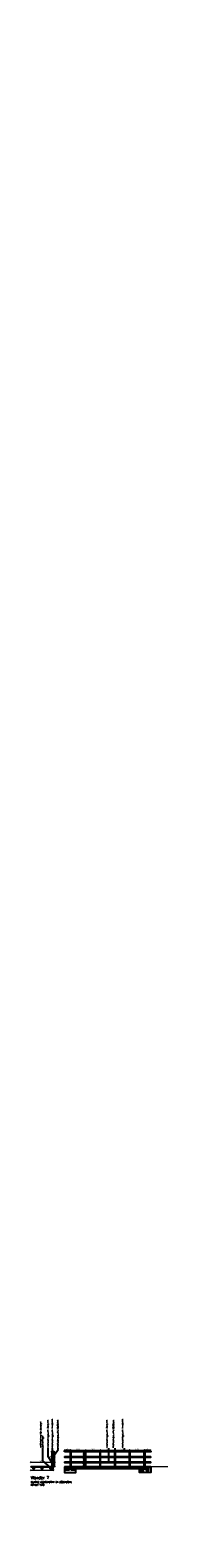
# Model space of a CAD drawing. Header units: metres. Extents: x -95462 to 707558, y 0 to 358316.
# Tile 41 of 50: x 213784 to 225921, y 216362 to 349405. Entities that reach past the tile are written whole.
import ezdxf
from ezdxf import colors
from ezdxf.entities.mleader import LeaderData, LeaderLine
from ezdxf.math import Vec2, Vec3

# ---------------------------------------------------------------- set-up
doc = ezdxf.new("R2010")
doc.units = ezdxf.units.M
doc.header["$LTSCALE"] = 20
doc.linetypes.add('HIDDEN', pattern=[9.525, 6.35, -3.175])
for name, color, linetype, lineweight in [('N-WE-BC-BETONVORM_TALUDVLEUGELS-G', 3, 'Continuous', 25), ('N-WE-HC-HOUTVORM-DEKDEEL-G', 1, 'Continuous', 18), ('N-WE-HC-HOUTVORM-G', 30, 'Continuous', 18), ('N-WE-SC-STAALVORM_HEA 140-G', 140, 'Continuous', 25), ('TL49_Doorsteekanker', 11, 'Continuous', 13), ('TL49_kikkerplaat', 11, 'Continuous', 13), ('X-XX-AL-AANPIJLING-M', 7, 'Continuous', 18), ('X-XX-AL-M', 7, 'Continuous', 18)]:
    doc.layers.add(name, color=color, linetype=linetype, lineweight=lineweight)
doc.layers.add('palen', color=2, linetype='Continuous')
doc.layers.add('tt00_tekst', color=7, linetype='Continuous')
doc.styles.add('NLCS-ISO', font='NLCS-ISO.ttf')
doc.styles.add('ROMANS', font='romans.shx')
doc.dimstyles.new('NLCS RODOR-DIM-050mm$0', dxfattribs={"dimscale": 50, "dimtxt": 2, "dimasz": 2, "dimexe": 1.25, "dimexo": 0.625, "dimtad": 1, "dimdec": 0, "dimzin": 1, "dimdsep": 46, "dimtxsty": 'NLCS-ISO', "dimblk": 'OBLIQUE', "dimcen": 0, "dimse1": 1, "dimse2": 1, "dimclrd": 256, "dimclre": 1, "dimclrt": 256, "dimadec": 0, "dimazin": 0, "dimtfac": 1, "dimtdec": 0, "dimtmove": 0, "dimatfit": 0, "dimfxl": 1, "dimtolj": 1, "dimtzin": 0, "dimlwd": -1, "dimlwe": -1, "dimarcsym": 0})

# ---------------------------------------------------------------- blocks, each defined once
blk = doc.blocks.new('_Oblique')
at = {"color": 0, "linetype": 'ByBlock', "lineweight": -2}
blk.add_line((-0.5, -0.5), (0.5, 0.5), dxfattribs=at)
blk = doc.blocks.new('*D392')
at = {"layer": 'Defpoints', "color": 0, "transparency": 16777216}
for p in [(213834, 222647), (215849, 222647), (215849, 222334)]:
    blk.add_point(p, dxfattribs=at)
at = {"layer": 'X-XX-AL-M', "transparency": 16777216}
blk.add_line((213834, 222334), (215849, 222334), dxfattribs=at)
at = {"layer": 'X-XX-AL-M', "transparency": 16777216, "xscale": 100, "yscale": 100, "zscale": 100, "rotation": 180}
blk.add_blockref('_Oblique', (213834, 222334), dxfattribs=at)
at = {"layer": 'X-XX-AL-M', "transparency": 16777216, "xscale": 100, "yscale": 100, "zscale": 100}
blk.add_blockref('_Oblique', (215849, 222334), dxfattribs=at)
at = {"layer": 'X-XX-AL-M', "transparency": 16777216, "insert": (214842, 222416), "char_height": 100, "attachment_point": 5, "style": 'NLCS-ISO'}
blk.add_mtext('\\A1;2015', dxfattribs=at)
blk = doc.blocks.new('A$C301965ac')
at = {"layer": 'TL49_Doorsteekanker'}
for p, q in [((-1.5, 3.5), (-1.5, 8.5)), ((1.5, 3.5), (1.5, 8.5))]:
    blk.add_line(p, q, dxfattribs=at)
for points in [[(5.5, 10), (-5.5, 10), (-5.5, 8.5), (5.5, 8.5)], [(4.5, 8.5), (-4.5, 8.5), (-4.5, 3.5), (4.5, 3.5)]]:
    blk.add_lwpolyline(points, close=True, dxfattribs=at)
blk.add_lwpolyline([(-4, 3.5), (-4, 0), (4, 0), (4, 3.5)], dxfattribs=at)
blk = doc.blocks.new('*D386')
at = {"layer": 'Defpoints', "color": 0, "transparency": 16777216}
for p in [(213834, 222652), (215634, 223072), (215634, 223045)]:
    blk.add_point(p, dxfattribs=at)
at = {"layer": 'X-XX-AL-M', "transparency": 16777216}
blk.add_line((213834, 223045), (215634, 223045), dxfattribs=at)
at = {"layer": 'X-XX-AL-M', "transparency": 16777216, "xscale": 100, "yscale": 100, "zscale": 100, "rotation": 180}
blk.add_blockref('_Oblique', (213834, 223045), dxfattribs=at)
at = {"layer": 'X-XX-AL-M', "transparency": 16777216, "xscale": 100, "yscale": 100, "zscale": 100}
blk.add_blockref('_Oblique', (215634, 223045), dxfattribs=at)
at = {"layer": 'X-XX-AL-M', "transparency": 16777216, "insert": (214734, 223126), "char_height": 100, "attachment_point": 5, "style": 'NLCS-ISO'}
blk.add_mtext('\\A1;1800', dxfattribs=at)
blk = doc.blocks.new('*D387')
at = {"layer": 'Defpoints', "color": 0, "transparency": 16777216}
for p in [(217358, 223952), (218658, 224102), (218658, 223952)]:
    blk.add_point(p, dxfattribs=at)
at = {"layer": 'X-XX-AL-M', "transparency": 16777216}
blk.add_line((217358, 224102), (218658, 224102), dxfattribs=at)
at = {"layer": 'X-XX-AL-M', "transparency": 16777216, "xscale": 100, "yscale": 100, "zscale": 100, "rotation": 180}
blk.add_blockref('_Oblique', (217358, 224102), dxfattribs=at)
at = {"layer": 'X-XX-AL-M', "transparency": 16777216, "xscale": 100, "yscale": 100, "zscale": 100}
blk.add_blockref('_Oblique', (218658, 224102), dxfattribs=at)
at = {"layer": 'X-XX-AL-M', "transparency": 16777216, "insert": (218008, 224184), "char_height": 100, "attachment_point": 5, "style": 'NLCS-ISO'}
blk.add_mtext('\\A1;1300', dxfattribs=at)
blk = doc.blocks.new('*D388')
at = {"layer": 'Defpoints', "color": 0, "transparency": 16777216}
for p in [(218658, 223952), (219958, 224102), (219958, 223952)]:
    blk.add_point(p, dxfattribs=at)
at = {"layer": 'X-XX-AL-M', "transparency": 16777216}
blk.add_line((218658, 224102), (219958, 224102), dxfattribs=at)
at = {"layer": 'X-XX-AL-M', "transparency": 16777216, "xscale": 100, "yscale": 100, "zscale": 100, "rotation": 180}
blk.add_blockref('_Oblique', (218658, 224102), dxfattribs=at)
at = {"layer": 'X-XX-AL-M', "transparency": 16777216, "xscale": 100, "yscale": 100, "zscale": 100}
blk.add_blockref('_Oblique', (219958, 224102), dxfattribs=at)
at = {"layer": 'X-XX-AL-M', "transparency": 16777216, "insert": (219308, 224184), "char_height": 100, "attachment_point": 5, "style": 'NLCS-ISO'}
blk.add_mtext('\\A1;1300', dxfattribs=at)
blk = doc.blocks.new('*D389')
at = {"layer": 'Defpoints', "color": 0, "transparency": 16777216}
for p in [(216806, 224102), (216806, 223477), (217323, 223477)]:
    blk.add_point(p, dxfattribs=at)
at = {"layer": 'X-XX-AL-M', "transparency": 16777216}
blk.add_line((217323, 224102), (216806, 224102), dxfattribs=at)
at = {"layer": 'X-XX-AL-M', "transparency": 16777216, "xscale": 100, "yscale": 100, "zscale": 100, "rotation": 180}
blk.add_blockref('_Oblique', (216806, 224102), dxfattribs=at)
at = {"layer": 'X-XX-AL-M', "transparency": 16777216, "xscale": 100, "yscale": 100, "zscale": 100}
blk.add_blockref('_Oblique', (217323, 224102), dxfattribs=at)
at = {"layer": 'X-XX-AL-M', "transparency": 16777216, "insert": (217064, 224184), "char_height": 100, "attachment_point": 5, "style": 'NLCS-ISO'}
blk.add_mtext('\\A1;517', dxfattribs=at)
blk = doc.blocks.new('*D390')
at = {"layer": 'Defpoints', "color": 0, "transparency": 16777216}
for p in [(218477, 223072), (218623, 223477), (218623, 223072)]:
    blk.add_point(p, dxfattribs=at)
at = {"layer": 'X-XX-AL-M', "transparency": 16777216}
blk.add_line((218477, 223477), (218477, 223072), dxfattribs=at)
at = {"layer": 'X-XX-AL-M', "transparency": 16777216, "xscale": 100, "yscale": 100, "zscale": 100}
for p, rotation in [((218477, 223477), 90), ((218477, 223072), 270)]:
    blk.add_blockref('_Oblique', p, dxfattribs=dict(at, rotation=rotation))
at = {"layer": 'X-XX-AL-M', "transparency": 16777216, "insert": (218396, 223275), "char_height": 100, "attachment_point": 5, "rotation": 90, "style": 'NLCS-ISO'}
blk.add_mtext('\\A1;405', dxfattribs=at)
blk = doc.blocks.new('*D391')
at = {"layer": 'Defpoints', "color": 0, "transparency": 16777216}
for p in [(218477, 222652), (218623, 223002), (218623, 222652)]:
    blk.add_point(p, dxfattribs=at)
at = {"layer": 'X-XX-AL-M', "transparency": 16777216}
blk.add_line((218477, 223002), (218477, 222652), dxfattribs=at)
at = {"layer": 'X-XX-AL-M', "transparency": 16777216, "xscale": 100, "yscale": 100, "zscale": 100}
for p, rotation in [((218477, 223002), 90), ((218477, 222652), 270)]:
    blk.add_blockref('_Oblique', p, dxfattribs=dict(at, rotation=rotation))
at = {"layer": 'X-XX-AL-M', "transparency": 16777216, "insert": (218396, 222827), "char_height": 100, "attachment_point": 5, "rotation": 90, "style": 'NLCS-ISO'}
blk.add_mtext('\\A1;350', dxfattribs=at)
blk = doc.blocks.new('_Dot')
at = {"color": 0, "linetype": 'ByBlock', "lineweight": -2}
blk.add_line((-0.5, 0), (-1, 0), dxfattribs=at)
at = {"color": 0, "linetype": 'ByBlock', "const_width": 0.5}
blk.add_lwpolyline([(-0.25, 0, 1), (0.25, 0, 1)], format="xyb", close=True, dxfattribs=at)
blk = doc.blocks.new('*D442')
at = {"layer": 'Defpoints', "color": 0, "transparency": 16777216}
for p in [(215679, 223477), (215679, 223072), (215940, 223072)]:
    blk.add_point(p, dxfattribs=at)
at = {"layer": 'X-XX-AL-M', "transparency": 16777216}
blk.add_line((215940, 223477), (215940, 223072), dxfattribs=at)
at = {"layer": 'X-XX-AL-M', "transparency": 16777216, "xscale": 100, "yscale": 100, "zscale": 100}
for p, rotation in [((215940, 223477), 90), ((215940, 223072), 270)]:
    blk.add_blockref('_Oblique', p, dxfattribs=dict(at, rotation=rotation))
at = {"layer": 'X-XX-AL-M', "transparency": 16777216, "insert": (215859, 223275), "char_height": 100, "attachment_point": 5, "rotation": 90, "style": 'NLCS-ISO'}
blk.add_mtext('\\A1;405', dxfattribs=at)
blk = doc.blocks.new('*D443')
at = {"layer": 'Defpoints', "color": 0, "transparency": 16777216}
for p in [(215679, 223002), (215679, 222652), (215940, 222652)]:
    blk.add_point(p, dxfattribs=at)
at = {"layer": 'X-XX-AL-M', "transparency": 16777216}
blk.add_line((215940, 223002), (215940, 222652), dxfattribs=at)
at = {"layer": 'X-XX-AL-M', "transparency": 16777216, "xscale": 100, "yscale": 100, "zscale": 100}
for p, rotation in [((215940, 223002), 90), ((215940, 222652), 270)]:
    blk.add_blockref('_Oblique', p, dxfattribs=dict(at, rotation=rotation))
at = {"layer": 'X-XX-AL-M', "transparency": 16777216, "insert": (215859, 222827), "char_height": 100, "attachment_point": 5, "rotation": 90, "style": 'NLCS-ISO'}
blk.add_mtext('\\A1;350', dxfattribs=at)
blk = doc.blocks.new('*D444')
at = {"layer": 'Defpoints', "color": 0, "transparency": 16777216}
for p in [(215667, 223952), (215679, 223547), (215940, 223547)]:
    blk.add_point(p, dxfattribs=at)
at = {"layer": 'X-XX-AL-M', "transparency": 16777216}
blk.add_line((215940, 223952), (215940, 223547), dxfattribs=at)
at = {"layer": 'X-XX-AL-M', "transparency": 16777216, "xscale": 100, "yscale": 100, "zscale": 100}
for p, rotation in [((215940, 223952), 90), ((215940, 223547), 270)]:
    blk.add_blockref('_Oblique', p, dxfattribs=dict(at, rotation=rotation))
at = {"layer": 'X-XX-AL-M', "transparency": 16777216, "insert": (215859, 223750), "char_height": 100, "attachment_point": 5, "rotation": 90, "style": 'NLCS-ISO'}
blk.add_mtext('\\A1;405', dxfattribs=at)
blk = doc.blocks.new('*D445')
at = {"layer": 'Defpoints', "color": 0, "transparency": 16777216}
for p in [(218477, 223547), (218623, 223952), (218623, 223547)]:
    blk.add_point(p, dxfattribs=at)
at = {"layer": 'X-XX-AL-M', "transparency": 16777216}
blk.add_line((218477, 223952), (218477, 223547), dxfattribs=at)
at = {"layer": 'X-XX-AL-M', "transparency": 16777216, "xscale": 100, "yscale": 100, "zscale": 100}
for p, rotation in [((218477, 223952), 90), ((218477, 223547), 270)]:
    blk.add_blockref('_Oblique', p, dxfattribs=dict(at, rotation=rotation))
at = {"layer": 'X-XX-AL-M', "transparency": 16777216, "insert": (218396, 223749), "char_height": 100, "attachment_point": 5, "rotation": 90, "style": 'NLCS-ISO'}
blk.add_mtext('\\A1;405', dxfattribs=at)
blk = doc.blocks.new('*D459')
at = {"layer": 'Defpoints', "color": 0, "transparency": 16777216}
for p in [(219958, 223952), (221258, 224102), (221258, 223952)]:
    blk.add_point(p, dxfattribs=at)
at = {"layer": 'X-XX-AL-M', "transparency": 16777216}
blk.add_line((219958, 224102), (221258, 224102), dxfattribs=at)
at = {"layer": 'X-XX-AL-M', "transparency": 16777216, "xscale": 100, "yscale": 100, "zscale": 100, "rotation": 180}
blk.add_blockref('_Oblique', (219958, 224102), dxfattribs=at)
at = {"layer": 'X-XX-AL-M', "transparency": 16777216, "xscale": 100, "yscale": 100, "zscale": 100}
blk.add_blockref('_Oblique', (221258, 224102), dxfattribs=at)
at = {"layer": 'X-XX-AL-M', "transparency": 16777216, "insert": (220608, 224184), "char_height": 100, "attachment_point": 5, "style": 'NLCS-ISO'}
blk.add_mtext('\\A1;1300', dxfattribs=at)
blk = doc.blocks.new('*D460')
at = {"layer": 'Defpoints', "color": 0, "transparency": 16777216}
for p in [(221258, 223952), (222558, 224102), (222558, 223952)]:
    blk.add_point(p, dxfattribs=at)
at = {"layer": 'X-XX-AL-M', "transparency": 16777216}
blk.add_line((221258, 224102), (222558, 224102), dxfattribs=at)
at = {"layer": 'X-XX-AL-M', "transparency": 16777216, "xscale": 100, "yscale": 100, "zscale": 100, "rotation": 180}
blk.add_blockref('_Oblique', (221258, 224102), dxfattribs=at)
at = {"layer": 'X-XX-AL-M', "transparency": 16777216, "xscale": 100, "yscale": 100, "zscale": 100}
blk.add_blockref('_Oblique', (222558, 224102), dxfattribs=at)
at = {"layer": 'X-XX-AL-M', "transparency": 16777216, "insert": (221908, 224184), "char_height": 100, "attachment_point": 5, "style": 'NLCS-ISO'}
blk.add_mtext('\\A1;1300', dxfattribs=at)
blk = doc.blocks.new('*D461')
at = {"layer": 'Defpoints', "color": 0, "transparency": 16777216}
for p in [(222558, 223952), (223858, 224102), (223858, 223952)]:
    blk.add_point(p, dxfattribs=at)
at = {"layer": 'X-XX-AL-M', "transparency": 16777216}
blk.add_line((222558, 224102), (223858, 224102), dxfattribs=at)
at = {"layer": 'X-XX-AL-M', "transparency": 16777216, "xscale": 100, "yscale": 100, "zscale": 100, "rotation": 180}
blk.add_blockref('_Oblique', (222558, 224102), dxfattribs=at)
at = {"layer": 'X-XX-AL-M', "transparency": 16777216, "xscale": 100, "yscale": 100, "zscale": 100}
blk.add_blockref('_Oblique', (223858, 224102), dxfattribs=at)
at = {"layer": 'X-XX-AL-M', "transparency": 16777216, "insert": (223208, 224184), "char_height": 100, "attachment_point": 5, "style": 'NLCS-ISO'}
blk.add_mtext('\\A1;1300', dxfattribs=at)
blk = doc.blocks.new('*D462')
at = {"layer": 'Defpoints', "color": 0, "transparency": 16777216}
for p in [(223858, 224102), (223858, 223477), (224376, 223477)]:
    blk.add_point(p, dxfattribs=at)
at = {"layer": 'X-XX-AL-M', "transparency": 16777216}
blk.add_line((224376, 224102), (223858, 224102), dxfattribs=at)
at = {"layer": 'X-XX-AL-M', "transparency": 16777216, "xscale": 100, "yscale": 100, "zscale": 100, "rotation": 180}
blk.add_blockref('_Oblique', (223858, 224102), dxfattribs=at)
at = {"layer": 'X-XX-AL-M', "transparency": 16777216, "xscale": 100, "yscale": 100, "zscale": 100}
blk.add_blockref('_Oblique', (224376, 224102), dxfattribs=at)
at = {"layer": 'X-XX-AL-M', "transparency": 16777216, "insert": (224117, 224184), "char_height": 100, "attachment_point": 5, "style": 'NLCS-ISO'}
blk.add_mtext('\\A1;517', dxfattribs=at)

msp = doc.modelspace()

# ---------------------------------------------------------------- linework, layer by layer
at = {"layer": 'N-WE-BC-BETONVORM_TALUDVLEUGELS-G', "flags": 128}
for points in [[(217405.643, 222329.118), (217405.643, 222464.118), (217205.643, 222464.118), (217205.643, 222329.118), (216955.643, 222329.118), (216955.643, 222604.118), (216805.643, 222604.118), (216805.643, 222329.118), (216805.643, 222129.118), (217805.643, 222129.118), (217805.643, 222329.118)], [(223810.643, 222329.118), (223810.643, 222464.118), (224010.643, 222464.118), (224010.643, 222329.118), (224260.643, 222329.118), (224260.643, 222604.118), (224410.643, 222604.118), (224410.643, 222329.118), (224410.643, 222129.118), (223410.643, 222129.118), (223410.643, 222329.118)]]:
    msp.add_lwpolyline(points, close=True, dxfattribs=at)
at = {"layer": 'N-WE-BC-BETONVORM_TALUDVLEUGELS-G', "linetype": 'HIDDEN', "ltscale": 4, "flags": 128}
for points in [[(217805.643, 222329.118), (217805.643, 222379.118), (217323.143, 222472.118), (216955.643, 222604.118)], [(223410.643, 222329.118), (223410.643, 222379.118), (223761.977, 222472.118), (224260.643, 222604.118)]]:
    msp.add_lwpolyline(points, dxfattribs=at)
at = {"layer": 'N-WE-HC-HOUTVORM-DEKDEEL-G'}
msp.add_line((224410.643, 222652.118), (225920.907, 222652.118), dxfattribs=at)
msp.add_lwpolyline([(215587.227, 222490.118), (215679.227, 222490.118), (215679.227, 222600.118), (215587.227, 222600.118)], close=True, dxfattribs=at)
at = {"layer": 'N-WE-HC-HOUTVORM-G', "ltscale": 5, "flags": 128}
msp.add_lwpolyline([(213834.411, 222616.118), (213830.411, 222616.118), (213830.411, 222654.118, -0.4142135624), (213832.411, 222656.118), (213870.411, 222656.118), (213870.411, 222652.118), (213834.411, 222652.118), (213834.411, 222652.118)], format="xyb", close=True, dxfattribs=at)
for points in [[(213834.411, 222612.118), (215834.395, 222612.118), (215834.395, 222652.118), (213834.411, 222652.118)], [(216805.643, 222612.118), (224410.643, 222612.118), (224410.643, 222652.118), (216805.643, 222652.118)]]:
    msp.add_lwpolyline(points, close=True, dxfattribs=at)
msp.add_lwpolyline([(215849.395, 222656.118, -0.4142135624), (215853.395, 222652.118), (215853.395, 222596.118), (215849.395, 222596.118), (215849.395, 222652.118), (215813.395, 222652.118), (215813.395, 222656.118), (215849.395, 222656.118)], format="xyb", dxfattribs=at)
at = {"layer": 'N-WE-SC-STAALVORM_HEA 140-G', "flags": 128}
for points in [[(214087.227, 222484.118), (214154.477, 222484.118), (214154.477, 222472.118), (214014.477, 222472.118), (214014.477, 222484.118), (214081.727, 222484.118), (214081.727, 222600.118), (214014.436, 222600.118), (214014.518, 222612.118), (214154.518, 222612.118), (214154.436, 222600.118), (214087.227, 222600.118)], [(214837.309, 222484.118), (214904.559, 222484.118), (214904.559, 222472.118), (214764.559, 222472.118), (214764.559, 222484.118), (214831.809, 222484.118), (214831.809, 222600.118), (214764.518, 222600.118), (214764.6, 222612.118), (214904.6, 222612.118), (214904.518, 222600.118), (214837.309, 222600.118)], [(215587.227, 222484.118), (215654.477, 222484.118), (215654.477, 222472.118), (215514.477, 222472.118), (215514.477, 222484.118), (215581.727, 222484.118), (215581.727, 222600.118), (215514.436, 222600.118), (215514.518, 222612.118), (215654.518, 222612.118), (215654.436, 222600.118), (215587.227, 222600.118)]]:
    msp.add_lwpolyline(points, close=True, dxfattribs=at)
for points in [[(217323.143, 222612.118), (217000.643, 222612.118), (217000.643, 222472.118), (217323.143, 222472.118)], [(217000.643, 222600.118), (217323.143, 222600.118)], [(217000.643, 222484.118), (217323.143, 222484.118)], [(218623.143, 222612.118), (217393.143, 222612.118)], [(217393.143, 222600.118), (218623.143, 222600.118)], [(217393.143, 222484.118), (218623.143, 222484.118)], [(217393.143, 222472.118), (218623.143, 222472.118)], [(218693.143, 222612.118), (219923.143, 222612.118)], [(218693.143, 222600.118), (219923.143, 222600.118)], [(218693.143, 222484.118), (219923.143, 222484.118)], [(218693.143, 222472.118), (219923.143, 222472.118)], [(219993.143, 222612.118), (221223.143, 222612.118)], [(219993.143, 222600.118), (221223.143, 222600.118)], [(219993.143, 222484.118), (221223.143, 222484.118)], [(219993.143, 222472.118), (221223.143, 222472.118)], [(221293.143, 222612.118), (222523.143, 222612.118)], [(221293.143, 222600.118), (222523.143, 222600.118)], [(221293.143, 222484.118), (222523.143, 222484.118)], [(221293.143, 222472.118), (222523.143, 222472.118)], [(222593.143, 222612.118), (223823.143, 222612.118)], [(222593.143, 222600.118), (223823.143, 222600.118)], [(222593.143, 222484.118), (223823.143, 222484.118)], [(222593.143, 222472.118), (223823.143, 222472.118)], [(223893.143, 222612.118), (224215.643, 222612.118)], [(223893.143, 222600.118), (224215.643, 222600.118)], [(223893.143, 222484.118), (224215.643, 222484.118)], [(223893.143, 222472.118), (224215.643, 222472.118)], [(224215.643, 222612.118), (224215.643, 222472.118)]]:
    msp.add_lwpolyline(points, dxfattribs=at)
at = {"layer": 'palen', "flags": 128}
for points in [[(215634.227, 223477.118), (215679.227, 223477.118), (215679.227, 223547.118), (215634.227, 223547.118)], [(215667.227, 224012.118), (215667.227, 223952.118), (215811.227, 223952.118), (215811.227, 224012.118)], [(215679.227, 223952.118), (215679.227, 222488.54), (215799.227, 222488.54), (215799.227, 223952.118)], [(216805.643, 223952.118), (216805.643, 224012.118), (224410.643, 224012.118), (224410.643, 223952.118)], [(215634.227, 223002.347), (215679.227, 223002.347), (215679.227, 223072.347), (215634.227, 223072.347)]]:
    msp.add_lwpolyline(points, close=True, dxfattribs=at)
at = {"layer": 'palen'}
for points in [[(216805.643, 223546.89), (216805.643, 223476.89), (217323.143, 223476.89)], [(223893.143, 223476.89), (224410.643, 223476.89), (224410.643, 223546.89)], [(216805.643, 223072.118), (216805.643, 223002.118), (217323.143, 223002.118)], [(217393.143, 223476.89), (218623.143, 223476.89)], [(217393.143, 223002.118), (218623.143, 223002.118)], [(218693.143, 223476.89), (219923.143, 223476.89)], [(218693.143, 223002.118), (219923.143, 223002.118)], [(219993.143, 223476.89), (221223.143, 223476.89)], [(219993.143, 223002.118), (221223.143, 223002.118)], [(221293.143, 223476.89), (222523.143, 223476.89)], [(221293.143, 223002.118), (222523.143, 223002.118)], [(222593.143, 223476.89), (223823.143, 223476.89)], [(222593.143, 223002.118), (223823.143, 223002.118)], [(223893.143, 223002.118), (224410.643, 223002.118), (224410.643, 223072.118)]]:
    msp.add_lwpolyline(points, dxfattribs=at)
at = {"layer": 'palen', "flags": 128}
for points in [[(216805.643, 223546.89), (217323.143, 223546.89)], [(217393.143, 223546.89), (218623.143, 223546.89)], [(218693.143, 223546.89), (219923.143, 223546.89)], [(219993.143, 223546.89), (221223.143, 223546.89)], [(221293.143, 223546.89), (222523.143, 223546.89)], [(222593.143, 223546.89), (223823.143, 223546.89)], [(223893.143, 223546.89), (224410.643, 223546.89)], [(216805.643, 223072.118), (217323.143, 223072.118)], [(217393.143, 223072.118), (218623.143, 223072.118)], [(218693.143, 223072.118), (219923.143, 223072.118)], [(219993.143, 223072.118), (221223.143, 223072.118)], [(221293.143, 223072.118), (222523.143, 223072.118)], [(222593.143, 223072.118), (223823.143, 223072.118)], [(223893.143, 223072.118), (224410.643, 223072.118)]]:
    msp.add_lwpolyline(points, dxfattribs=at)
at = {"layer": 'palen'}
for points in [[(217323.143, 222472.118), (217393.143, 222472.118), (217393.143, 223952.118), (217323.143, 223952.118)], [(218623.143, 222472.118), (218693.143, 222472.118), (218693.143, 223952.118), (218623.143, 223952.118)], [(219923.143, 222472.118), (219993.143, 222472.118), (219993.143, 223952.118), (219923.143, 223952.118)], [(221223.143, 222472.118), (221293.143, 222472.118), (221293.143, 223952.118), (221223.143, 223952.118)], [(222523.143, 222472.118), (222593.143, 222472.118), (222593.143, 223952.118), (222523.143, 223952.118)], [(223893.143, 222472.118), (223823.143, 222472.118), (223823.143, 223952.118), (223893.143, 223952.118)]]:
    msp.add_lwpolyline(points, close=True, dxfattribs=at)
at = {"layer": 'TL49_Doorsteekanker'}
for points in [[(214009.503, 222595.051), (214003.503, 222595.051), (214003.503, 222625.051), (214009.503, 222625.051)], [(214759.584, 222595.051), (214753.584, 222595.051), (214753.584, 222625.051), (214759.584, 222625.051)], [(215509.503, 222595.051), (215503.503, 222595.051), (215503.503, 222625.051), (215509.503, 222625.051)], [(215581.727, 222569.618), (215581.727, 222575.618), (215799.227, 222575.618), (215799.227, 222569.618)], [(215581.727, 222520.618), (215581.727, 222514.618), (215799.227, 222514.618), (215799.227, 222520.618)], [(215834.895, 222652.118), (215828.895, 222652.118), (215828.895, 222624.245), (215834.895, 222624.245)]]:
    msp.add_lwpolyline(points, close=True, dxfattribs=at)
at = {"layer": 'TL49_kikkerplaat', "flags": 128}
for points in [[(214039.001, 222595.051), (214039.001, 222600.051), (214011.941, 222600.051, -0.2308681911), (214008.789, 222601.588), (214000.615, 222612.051), (213996.675, 222608.973), (214006.351, 222596.588, 0.2308681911), (214009.503, 222595.051)], [(214789.083, 222595.051), (214789.083, 222600.051), (214762.023, 222600.051, -0.2308681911), (214758.871, 222601.588), (214750.697, 222612.051), (214746.757, 222608.973), (214756.432, 222596.588, 0.2308681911), (214759.584, 222595.051)], [(215539.001, 222595.051), (215539.001, 222600.051), (215511.941, 222600.051, -0.2308681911), (215508.789, 222601.588), (215500.615, 222612.051), (215496.675, 222608.973), (215506.351, 222596.588, 0.2308681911), (215509.503, 222595.051)]]:
    msp.add_lwpolyline(points, format="xyb", close=True, dxfattribs=at)
at = {"layer": 'X-XX-AL-AANPIJLING-M', "color": 1, "linetype": 'ByBlock', "lineweight": -2}
msp.add_lwpolyline([(220730.53, 223057.118), (220730.497, 224287.999)], dxfattribs=at)

# ---------------------------------------------------------------- block references
at = {"layer": 'TL49_kikkerplaat', "xscale": 0.75, "yscale": 0.75, "zscale": 0.75}
for p in [(214006.503, 222587.551), (214756.584, 222587.551), (215506.503, 222587.551)]:
    msp.add_blockref('A$C301965ac', p, dxfattribs=at)
at = {"layer": 'TL49_kikkerplaat', "yscale": 0.75, "zscale": 0.75}
for p, xscale, rotation in [((215574.227, 222572.618), 0.75, 270), ((215574.227, 222517.618), -0.75, 270), ((215806.727, 222572.618), -0.75, 90), ((215806.727, 222517.618), 0.75, 90.00000000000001), ((215831.895, 222659.618), -0.75, 180)]:
    msp.add_blockref('A$C301965ac', p, dxfattribs=dict(at, xscale=xscale, rotation=rotation))
at = {"layer": 'X-XX-AL-AANPIJLING-M', "color": 1, "lineweight": -2, "xscale": 20, "yscale": 20, "zscale": 20, "rotation": 269.9046788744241}
msp.add_blockref('_Dot', (220730.497, 223037.107), dxfattribs=at)

# ---------------------------------------------------------------- texts
at = {"layer": 'tt00_tekst', "insert": (213834.958, 221793.596), "char_height": 250, "width": 5688.91318, "attachment_point": 1, "style": 'ROMANS'}
msp.add_mtext('{\\C4;Vlonder 7\\P\\H0.6x;\\C3;leuning vooraanzicht en zijaanzicht \\Pschaal 1:50}', dxfattribs=at)

# ---------------------------------------------------------------- dimensions: what is measured, and where the dimension line sits
at = {"layer": 'X-XX-AL-M'}
for base, p1, p2, picture, middle in [((215940.134, 223547.118), (215667.227, 223952.118), (215679.227, 223547.118), '*D444', (215858.884, 223749.618)), ((215940.134, 223072.347), (215679.227, 223477.118), (215679.227, 223072.347), '*D442', (215858.884, 223274.733)), ((218477.119, 223546.89), (218623.143, 223951.662), (218623.143, 223546.89), '*D445', (218395.869, 223749.276)), ((218477.119, 223072.118), (218623.143, 223476.89), (218623.143, 223072.118), '*D390', (218395.869, 223274.504)), ((215940.134, 222652.118), (215679.227, 223002.347), (215679.227, 222652.118), '*D443', (215858.884, 222827.233)), ((218477.119, 222652.118), (218623.143, 223002.118), (218623.143, 222652.118), '*D391', (218395.869, 222827.118))]:
    dim = msp.add_linear_dim(base=base, p1=p1, p2=p2, angle=90, dimstyle='NLCS RODOR-DIM-050mm$0', dxfattribs=at)
    dim.commit()
    dim.dimension.update_dxf_attribs({"geometry": picture, "text_midpoint": middle})
for base, p1, p2, picture, middle in [((216805.643320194, 224102.407390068), (217323.143320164, 223476.890186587), (216805.643320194, 223476.890186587), '*D389', (217064.393320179, 224183.657390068)), ((218658.143, 224102.407), (217358.143, 223952.118), (218658.143, 223952.118), '*D387', (218008.143, 224183.657)), ((219958.143, 224102.407), (218658.143, 223952.118), (219958.143, 223952.118), '*D388', (219308.143, 224183.657)), ((221258.143, 224102.407), (219958.143, 223952.118), (221258.143, 223952.118), '*D459', (220608.143, 224183.657)), ((222558.143, 224102.407), (221258.143, 223952.118), (222558.143, 223952.118), '*D460', (221908.143, 224183.657)), ((223858.143, 224102.407), (222558.143, 223952.118), (223858.143, 223952.118), '*D461', (223208.143, 224183.657)), ((223858.143320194, 224102.407390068), (224375.643320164, 223476.890186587), (223858.143320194, 223476.890186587), '*D462', (224116.893320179, 224183.657390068)), ((215634.227, 223044.972), (213834.411, 222652.118), (215634.227, 223072.347), '*D386', (214734.319, 223126.222)), ((215849.395, 222334.379), (213834.411, 222647.118), (215849.395, 222647.118), '*D392', (214841.903, 222415.629))]:
    dim = msp.add_linear_dim(base=base, p1=p1, p2=p2, dimstyle='NLCS RODOR-DIM-050mm$0', dxfattribs=at)
    dim.commit()
    dim.dimension.update_dxf_attribs({"geometry": picture, "text_midpoint": middle})

# ---------------------------------------------------------------- leaders
ml = msp.add_multileader_mtext('Standard')
ml.set_content('Hardhouten ligger, afm. 70x45 mm', color=2, style='ROMANS')
ml.set_leader_properties(color=1)
ml.build(insert=Vec2(0, 0))
ml.multileader.update_dxf_attribs({"has_dogleg": 0, "text_left_attachment_type": 3, "text_right_attachment_type": 3, "dogleg_length": 0.36, "arrow_head_size": 50, "scale": 50})
ctx = ml.context
ctx.base_point, ctx.scale, ctx.char_height, ctx.arrow_head_size, ctx.landing_gap_size, ctx.plane_origin = Vec3(220729.005, 225754.705), 50, 100, 50, 50, Vec3(220730.024, 223556.721)
ctx.left_attachment, ctx.right_attachment = 3, 3
notes = []
notes.append((ctx, [(0, (1, 1, 0), (220748.497, 224288.039), (-1, 0), 18, [(0, [(220731.287, 223511.889)], 0, [])])]))
ctx.mtext.insert, ctx.mtext.text_direction, ctx.mtext.rotation, ctx.mtext.width, ctx.mtext.flow_direction = Vec3(220513.78, 224337.818), Vec3(-0.0010176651, 0.9999994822), 1.5718139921, 1549.91894, 5
ml = msp.add_multileader_mtext('Standard')
ml.set_content('Hardhouten ligger, afm. 144x60 mm', color=2, style='ROMANS')
ml.set_leader_properties(color=1)
ml.build(insert=Vec2(0, 0))
ml.multileader.update_dxf_attribs({"has_dogleg": 0, "text_left_attachment_type": 3, "text_right_attachment_type": 3, "dogleg_length": 0.36, "arrow_head_size": 50, "scale": 50})
ctx = ml.context
ctx.base_point, ctx.scale, ctx.char_height, ctx.arrow_head_size, ctx.landing_gap_size, ctx.plane_origin = Vec3(222098.101, 225754.662), 50, 100, 50, 50, Vec3(222096.346, 223557.759)
ctx.left_attachment, ctx.right_attachment = 3, 3
notes.append((ctx, [(0, (1, 1, 0), (222116.101, 224287.995), (-1, 0), 18, [(0, [(222098.101, 223982.118)], 0, [])])]))
ctx.mtext.insert, ctx.mtext.text_direction, ctx.mtext.rotation, ctx.mtext.width, ctx.mtext.flow_direction = Vec3(221881.434, 224337.995), Vec3(0, 1), 1.5707963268, 1509.20773, 5
ml = msp.add_multileader_mtext('Standard')
ml.set_content('Hardhouten paal, afm. 120x70 mm', color=2, style='ROMANS')
ml.set_leader_properties(color=1)
ml.build(insert=Vec2(0, 0))
ml.multileader.update_dxf_attribs({"has_dogleg": 0, "text_left_attachment_type": 3, "text_right_attachment_type": 3, "dogleg_length": 0.36, "arrow_head_size": 50, "scale": 50})
ctx = ml.context
ctx.base_point, ctx.scale, ctx.char_height, ctx.arrow_head_size, ctx.landing_gap_size, ctx.plane_origin = Vec3(221269.141, 224287.995), 50, 100, 50, 50, Vec3(221350.79, 223557.759)
ctx.left_attachment, ctx.right_attachment = 3, 3
notes.append((ctx, [(0, (1, 1, 0), (221251.141, 224287.995), (1, 0), 18, [(0, [(221255.79, 223307.893)], 0, [])])]))
ctx.mtext.insert, ctx.mtext.text_direction, ctx.mtext.rotation, ctx.mtext.width, ctx.mtext.flow_direction = Vec3(221053.176, 224340.942), Vec3(0.0136211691, 0.9999072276), 1.5571747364, 1493.63522, 5
ml = msp.add_multileader_mtext('Standard')
ml.set_content('aanbrengen klos t.b.v. bevestigen \\Ppaal aan ligger', color=2, style='ROMANS')
ml.set_leader_properties(color=1)
ml.build(insert=Vec2(0, 0))
ml.multileader.update_dxf_attribs({"has_dogleg": 0, "text_left_attachment_type": 3, "text_right_attachment_type": 3, "dogleg_length": 0.36, "arrow_head_size": 50, "scale": 50})
ctx = ml.context
ctx.base_point, ctx.scale, ctx.char_height, ctx.arrow_head_size, ctx.landing_gap_size, ctx.plane_origin, ctx.plane_x_axis, ctx.plane_y_axis = Vec3(214891.705, 224287.995), 50, 100, 50, 50, Vec3(214940.197, 222662.191), Vec3(0.9992196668, 0.0394975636), Vec3(-0.0394975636, 0.9992196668)
ctx.left_attachment, ctx.right_attachment = 3, 3
notes.append((ctx, [(0, (1, 1, 0), (214873.719, 224287.284), (0.9992196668, 0.0394975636), 18, [(0, [(215619.612, 222542.176), (214891.705, 223159.512)], 0, [])])]))
ctx.mtext.insert, ctx.mtext.text_direction, ctx.mtext.rotation, ctx.mtext.flow_direction = Vec3(214658.371, 224337.995), Vec3(0, 1), 1.5707963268, 5
ml = msp.add_multileader_mtext('Standard')
ml.set_content('Hardhouten ligger, afm. 70x45 mm', color=2, style='ROMANS')
ml.set_leader_properties(color=1)
ml.build(insert=Vec2(0, 0))
ml.multileader.update_dxf_attribs({"has_dogleg": 0, "text_left_attachment_type": 3, "text_right_attachment_type": 3, "dogleg_length": 0.36, "arrow_head_size": 50, "scale": 50})
ctx = ml.context
ctx.base_point, ctx.scale, ctx.char_height, ctx.arrow_head_size, ctx.landing_gap_size, ctx.plane_origin, ctx.plane_x_axis, ctx.plane_y_axis = Vec3(215377.009, 224287.995), 50, 100, 50, 50, Vec3(215425.501, 222662.191), Vec3(0.9992196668, 0.0394975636), Vec3(-0.0394975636, 0.9992196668)
ctx.left_attachment, ctx.right_attachment = 3, 3
notes.append((ctx, [(0, (1, 1, 0), (215359.023, 224287.284), (0.9992196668, 0.0394975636), 18, [(0, [(215656.727, 223072.347), (215377.009, 223547.118)], 0, [])])]))
ctx.mtext.insert, ctx.mtext.text_direction, ctx.mtext.rotation, ctx.mtext.flow_direction = Vec3(215310.342, 224337.995), Vec3(0, 1), 1.5707963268, 5
ml = msp.add_multileader_mtext('Standard')
ml.set_content('Hardhouten ligger, afm. 144x60 mm', color=2, style='ROMANS')
ml.set_leader_properties(color=1)
ml.build(insert=Vec2(0, 0))
ml.multileader.update_dxf_attribs({"has_dogleg": 0, "text_left_attachment_type": 3, "text_right_attachment_type": 3, "dogleg_length": 0.36, "arrow_head_size": 50, "scale": 50})
ctx = ml.context
ctx.base_point, ctx.scale, ctx.char_height, ctx.arrow_head_size, ctx.landing_gap_size, ctx.plane_origin, ctx.plane_x_axis, ctx.plane_y_axis = Vec3(215755.545, 224287.995), 50, 100, 50, 50, Vec3(215804.037, 222662.191), Vec3(0.9992196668, 0.0394975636), Vec3(-0.0394975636, 0.9992196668)
ctx.left_attachment, ctx.right_attachment = 3, 3
notes.append((ctx, [(0, (1, 1, 0), (215737.559, 224287.284), (0.9992196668, 0.0394975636), 18, [(0, [(215745.109, 224013.997), (215755.545, 224211.34)], 0, [])])]))
ctx.mtext.insert, ctx.mtext.text_direction, ctx.mtext.rotation, ctx.mtext.flow_direction = Vec3(215688.878, 224337.995), Vec3(0, 1), 1.5707963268, 5
ml = msp.add_multileader_mtext('Standard')
ml.set_content('Hardhouten paal, afm. 120x70 mm', color=2, style='ROMANS')
ml.set_leader_properties(color=1)
ml.build(insert=Vec2(0, 0))
ml.multileader.update_dxf_attribs({"has_dogleg": 0, "text_left_attachment_type": 3, "text_right_attachment_type": 3, "dogleg_length": 0.36, "arrow_head_size": 50, "scale": 50})
ctx = ml.context
ctx.base_point, ctx.scale, ctx.char_height, ctx.arrow_head_size, ctx.landing_gap_size, ctx.plane_origin, ctx.plane_x_axis, ctx.plane_y_axis = Vec3(216240.849, 224287.995), 50, 100, 50, 50, Vec3(216289.341, 222662.191), Vec3(0.9992196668, 0.0394975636), Vec3(-0.0394975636, 0.9992196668)
ctx.left_attachment, ctx.right_attachment = 3, 3
notes.append((ctx, [(0, (1, 1, 0), (216222.863, 224287.284), (0.9992196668, 0.0394975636), 18, [(0, [(215746.508, 223447.168), (216240.849, 224156.211)], 0, [])])]))
ctx.mtext.insert, ctx.mtext.text_direction, ctx.mtext.rotation, ctx.mtext.flow_direction = Vec3(216174.182, 224337.995), Vec3(0, 1), 1.5707963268, 5
at = {"layer": 'X-XX-AL-AANPIJLING-M'}
ml = msp.add_multileader_mtext('Standard', dxfattribs=at)
ml.set_content('vlonderplank, GVK afm. 255x40x2000 mm', color=2, style='ROMANS')
ml.set_leader_properties(color=1)
ml.set_arrow_properties(name='DOT')
ml.build(insert=Vec2(0, 0))
ml.multileader.update_dxf_attribs({"has_dogleg": 0, "text_left_attachment_type": 3, "text_right_attachment_type": 3, "dogleg_length": 0.36, "arrow_head_size": 50, "scale": 50})
ctx = ml.context
ctx.base_point, ctx.scale, ctx.char_height, ctx.arrow_head_size, ctx.landing_gap_size, ctx.plane_origin, ctx.plane_x_axis, ctx.plane_y_axis = Vec3(216588.35, 82397.41), 50, 100, 50, 50, Vec3(216589.861, 81648.731), Vec3(0, 1), Vec3(-1, 0)
ctx.left_attachment, ctx.right_attachment = 3, 3
notes.append((ctx, [(0, (1, 1, 0), (216588.35, 82379.41), (0, 1), 18, [(0, [(216589.861, 81933.151)], 0, [])])]))
ctx.mtext.insert, ctx.mtext.text_direction, ctx.mtext.rotation, ctx.mtext.width, ctx.mtext.flow_direction = Vec3(216521.521, 82447.193), Vec3(-0.0032547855, 0.9999947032), 1.5740511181, 5339.18218, 5
ml = msp.add_multileader_mtext('Standard', dxfattribs=at)
ml.set_content('wadibodem', color=2, style='ROMANS')
ml.set_leader_properties(color=1)
ml.set_arrow_properties(name='DOT')
ml.build(insert=Vec2(0, 0))
ml.multileader.update_dxf_attribs({"has_dogleg": 0, "text_left_attachment_type": 3, "text_right_attachment_type": 3, "dogleg_length": 0.36, "arrow_head_size": 50, "scale": 50})
ctx = ml.context
ctx.base_point, ctx.scale, ctx.char_height, ctx.arrow_head_size, ctx.landing_gap_size, ctx.plane_origin = Vec3(216025.938, 82381.127), 50, 100, 50, 50, Vec3(216012.586, 81364.552)
ctx.left_attachment, ctx.right_attachment = 3, 3
notes.append((ctx, [(0, (1, 1, 0), (216007.938, 82381.127), (1, 0), 18, [(0, [(216013.382, 81360.813)], 0, [])])]))
ctx.mtext.insert, ctx.mtext.text_direction, ctx.mtext.rotation, ctx.mtext.width, ctx.mtext.flow_direction = Vec3(215976.557, 82431.739), Vec3(0.0123052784, 0.9999242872), 1.5584907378, 4825.64756, 5
ml = msp.add_multileader_mtext('Standard', dxfattribs=at)
ml.set_content('gestorte gewapende betonplaat met \\Popstorting t.b.v oplegging, dik 200 mm', color=2, style='ROMANS')
ml.set_leader_properties(color=1)
ml.set_arrow_properties(name='DOT')
ml.build(insert=Vec2(0, 0))
ml.multileader.update_dxf_attribs({"has_dogleg": 0, "text_left_attachment_type": 3, "text_right_attachment_type": 3, "dogleg_length": 0.36, "arrow_head_size": 50, "scale": 50})
ctx = ml.context
ctx.base_point, ctx.scale, ctx.char_height, ctx.arrow_head_size, ctx.landing_gap_size, ctx.plane_origin = Vec3(218229.348, 82386.61), 50, 100, 50, 50, Vec3(218215.996, 81656.374)
ctx.left_attachment, ctx.right_attachment = 3, 3
notes.append((ctx, [(0, (1, 1, 0), (218211.348, 82386.61), (1, 0), 18, [(0, [(218215.996, 81249.843)], 0, [])])]))
ctx.mtext.insert, ctx.mtext.text_direction, ctx.mtext.rotation, ctx.mtext.width, ctx.mtext.flow_direction = Vec3(217996.618, 82439.347), Vec3(0.0117442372, 0.9999310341), 1.5590518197, 4825.64756, 5
ml = msp.add_multileader_mtext('Standard', dxfattribs=at)
ml.set_content('steunpunt, HEB140 staalprofiel, kopse zijden dichtgelast met stalen plaat en voorzien van slobgaten', color=2, style='ROMANS')
ml.set_leader_properties(color=1)
ml.set_arrow_properties(name='DOT')
ml.build(insert=Vec2(0, 0))
ml.multileader.update_dxf_attribs({"has_dogleg": 0, "text_left_attachment_type": 3, "text_right_attachment_type": 3, "dogleg_length": 0.36, "arrow_head_size": 50, "scale": 50})
ctx = ml.context
ctx.base_point, ctx.scale, ctx.char_height, ctx.arrow_head_size, ctx.landing_gap_size, ctx.plane_origin = Vec3(217740.403, 82386.61), 50, 100, 50, 50, Vec3(217700.174, 81924.484)
ctx.left_attachment, ctx.right_attachment = 3, 3
notes.append((ctx, [(0, (1, 1, 0), (217722.403, 82386.61), (1, 0), 18, [(0, [(217888.019, 81489.037), (217728.986, 81489.037)], 0, [])])]))
ctx.mtext.insert, ctx.mtext.text_direction, ctx.mtext.rotation, ctx.mtext.width, ctx.mtext.flow_direction = Vec3(217341.072, 82441.694), Vec3(0.0127196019, 0.9999191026), 1.5580763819, 3206.90063, 5
for ctx, leaders in notes:
    for number, flags, end, landing, length, lines in leaders:
        leader = LeaderData()
        leader.index, (leader.has_last_leader_line, leader.has_dogleg_vector, leader.attachment_direction) = number, flags
        leader.last_leader_point, leader.dogleg_vector, leader.dogleg_length = Vec3(end), Vec3(landing), length
        for number, points, colour, breaks in lines:
            line = LeaderLine()
            line.index, line.vertices, line.color, line.breaks = number, Vec3.list(points), colors.encode_raw_color(colour), breaks
            leader.lines.append(line)
        ctx.leaders.append(leader)

doc.saveas('drawing.dxf')
